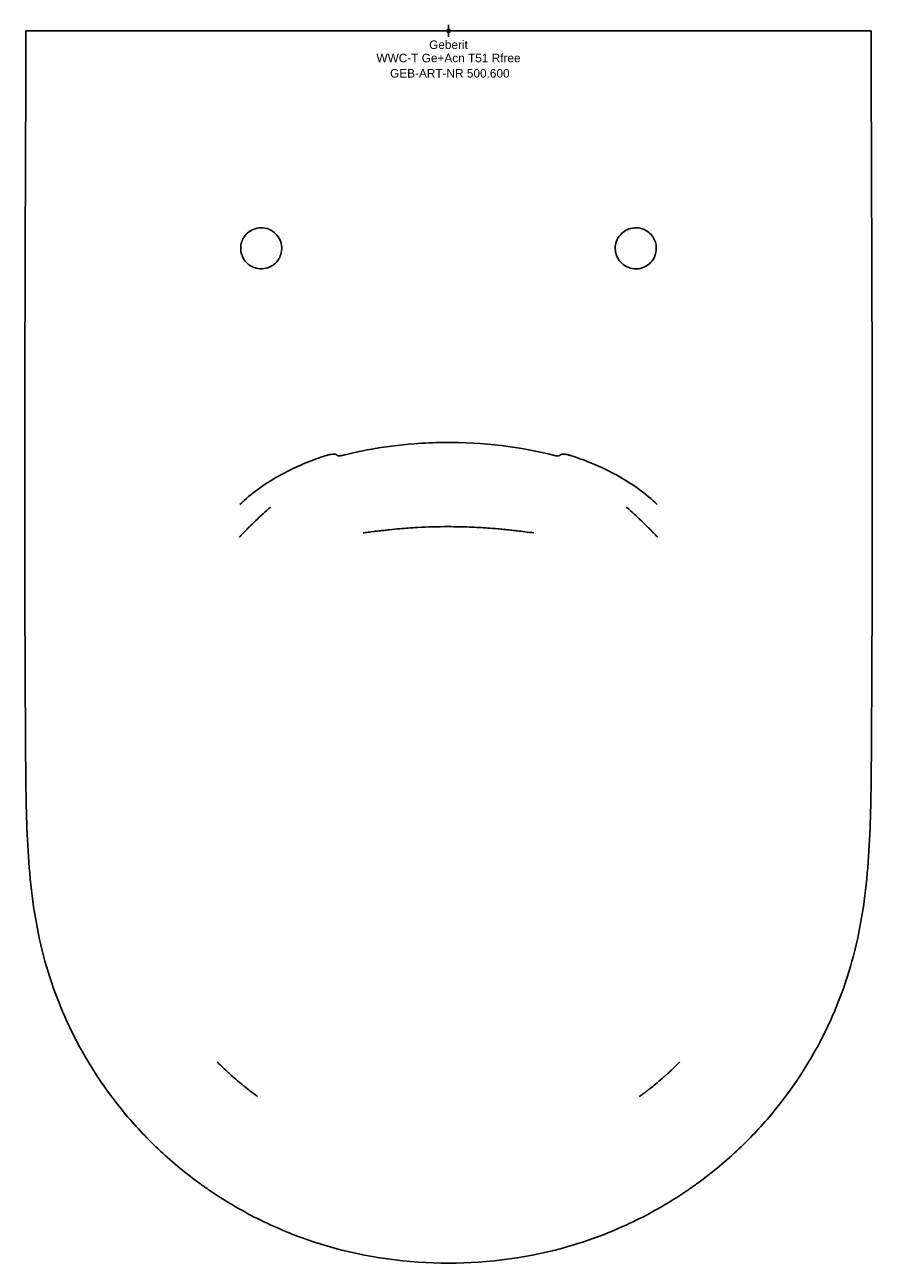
# Model space of a CAD drawing. Header units: millimetres. Extents: x -175 to 175, y -510 to 2.
import ezdxf
from ezdxf.enums import TextEntityAlignment as Align

# ---------------------------------------------------------------- set-up
doc = ezdxf.new("R2010")
doc.units = ezdxf.units.MM
doc.layers.get('0').update_dxf_attribs({"linetype": 'CONTINUOUS'})
for name, color, linetype, lineweight in [('Arbeitspunkt(DIN)', 7, 'CONTINUOUS', 25), ('GEB-ART-NR', 1, 'CONTINUOUS', 18), ('GEB-BEZUG', 2, 'CONTINUOUS', 25), ('GEB-TEXT', 5, 'CONTINUOUS', 18)]:
    doc.layers.add(name, color=color, linetype=linetype, lineweight=lineweight)
doc.layers.add('GEB-KONTUR-A', color=5, linetype='CONTINUOUS')
doc.styles.get("Standard").update_dxf_attribs({"font": 'arial.ttf'})

# ---------------------------------------------------------------- blocks, each defined once
blk = doc.blocks.new('Einfügepunkt')
at = {"layer": 'GEB-BEZUG'}
for p, q in [((-0.71, -0.71), (0.71, 0.71)), ((-0.71, 0.71), (0.71, -0.71))]:
    blk.add_line(p, q, dxfattribs=at)

msp = doc.modelspace()

# ---------------------------------------------------------------- linework, layer by layer
at = {"layer": 'Arbeitspunkt(DIN)', "ltscale": 25}
for q in [(-2.5, 0), (0, 2.5), (0, -2.5), (2.5, 0)]:
    msp.add_line((0, 0), q, dxfattribs=at)
at = {"layer": 'GEB-KONTUR-A', "ltscale": 25}
for p, q in [((-174.85, 0), (-169.9, 0)), ((169.9, 0), (174.85, 0))]:
    msp.add_line(p, q, dxfattribs=at)
for centre, start, end in [((-0.77, -336.15), 235.6276, 236.9243), ((0.77, -336.15), 303.0757, 304.3724)]:
    msp.add_arc(centre, 173.95, start, end, dxfattribs=at)
for centre, major_axis, ratio, start_param, end_param in [((-74.14, -200.25), (-15.61, -14.13), 0.097152, 4.79152, 4.995003), ((-25.3, -358.53), (-102.45, 116.57), 0.906522, 1.245424, 1.546074), ((25.3, -358.53), (102.45, 116.57), 0.906522, 4.737111, 5.037761), ((-1, -336.48), (-101.66, -140.65), 1, 0, 0.025943), ((1, -336.48), (97.98, -143.24), 1, 0, 0.025943)]:
    msp.add_ellipse(centre, major_axis=major_axis, ratio=ratio, start_param=start_param, end_param=end_param, dxfattribs=at)
for points, knots in [([(-174.85, 0), (-174.94, -27.02), (-175.04, -53.58), (-175.17, -93.05), (-175.25, -119.24), (-175.33, -158.36), (-175.35, -197.45), (-175.31, -230.15), (-175.23, -256.44), (-175.14, -276.24), (-175.01, -296.14), (-174.88, -315.64), (-174.36, -334.71), (-173.05, -353.26), (-170.43, -371.6), (-166, -389.44), (-161.46, -401.85), (-158.6, -408.34), (-158.18, -409.27)], [0, 0, 0, 0, 0.192755, 0.192755, 0.289132, 0.385509, 0.481887, 0.578264, 0.626453, 0.674642, 0.72283, 0.771019, 0.815339, 0.85966, 0.90398, 0.948301, 0.992621, 1, 1, 1, 1]), ([(-86.32, 0), (-79.42, 0), (-72.51, 0), (-39.3, 0), (-10.69, 0), (34.07, 0), (48.44, 0), (70.5, 0), (78.41, 0), (86.32, 0)], [3.625902, 3.625902, 3.625902, 3.625902, 5.697803, 5.697803, 13.589035, 13.589035, 17.260563, 17.260563, 19.313826, 19.313826, 19.313826, 19.313826]), ([(158.18, -409.27), (158.6, -408.34), (161.46, -401.85), (166, -389.44), (170.43, -371.6), (173.05, -353.26), (174.36, -334.71), (174.88, -315.64), (175.01, -296.14), (175.14, -276.24), (175.23, -256.44), (175.27, -243.29), (175.32, -223.61), (175.35, -197.45), (175.33, -158.36), (175.25, -119.24), (175.17, -93.05), (175.04, -53.58), (174.94, -27.02), (174.85, 0)], [0, 0, 0, 0, 0.007379, 0.051699, 0.09602, 0.14034, 0.184661, 0.228981, 0.27717, 0.325358, 0.373547, 0.421736, 0.421736, 0.518113, 0.614491, 0.710868, 0.807245, 0.807245, 1, 1, 1, 1]), ([(-69.71, -86.6), (-69.3, -87.54), (-69.06, -88.54), (-68.96, -90.58), (-69.09, -91.6), (-69.64, -93.33), (-69.98, -94.05), (-70.84, -95.33), (-71.33, -95.89), (-72.5, -96.93), (-73.21, -97.38), (-74.95, -98.18), (-76.02, -98.44), (-78.23, -98.54), (-79.35, -98.37), (-81.44, -97.61), (-82.39, -97.04), (-83.99, -95.59), (-84.63, -94.74), (-85.61, -92.8), (-85.9, -91.7), (-86.04, -89.66), (-85.96, -88.75), (-85.53, -87.09), (-85.22, -86.36), (-84.4, -84.97), (-83.88, -84.33), (-82.56, -83.1), (-81.73, -82.56), (-79.8, -81.74), (-78.69, -81.51), (-76.44, -81.49), (-75.32, -81.71), (-73.25, -82.55), (-72.31, -83.17), (-70.76, -84.71), (-70.14, -85.61), (-69.71, -86.6)], [-5.354939, -5.354939, -5.354939, -5.354939, -5.04774, -5.04774, -4.743063, -4.743063, -4.503184, -4.503184, -4.281643, -4.281643, -4.032243, -4.032243, -3.705399, -3.705399, -3.368211, -3.368211, -3.03828, -3.03828, -2.722334, -2.722334, -2.3843, -2.3843, -2.110132, -2.110132, -1.872439, -1.872439, -1.626176, -1.626176, -1.331863, -1.331863, -0.994908, -0.994908, -0.657406, -0.657406, -0.323496, -0.323496, 0, 0, 0, 0]), ([(85.39, -86.84), (85.7, -87.62), (85.9, -88.44), (86.06, -90.3), (85.96, -91.34), (85.37, -93.41), (84.85, -94.42), (83.45, -96.18), (82.58, -96.91), (80.66, -97.96), (79.63, -98.3), (77.45, -98.57), (76.32, -98.49), (74.33, -97.94), (73.47, -97.54), (72.07, -96.59), (71.51, -96.08), (70.53, -94.92), (70.12, -94.29), (69.42, -92.79), (69.17, -91.92), (68.93, -89.96), (69.01, -88.89), (69.56, -86.77), (70.06, -85.75), (71.41, -83.97), (72.25, -83.23), (74.13, -82.12), (75.16, -81.76), (77.26, -81.44), (78.33, -81.47), (80.42, -81.94), (81.43, -82.38), (83.05, -83.5), (83.69, -84.11), (84.71, -85.42), (85.1, -86.11), (85.39, -86.84)], [-5.354936, -5.354936, -5.354936, -5.354936, -5.104501, -5.104501, -4.793948, -4.793948, -4.457294, -4.457294, -4.120179, -4.120179, -3.799339, -3.799339, -3.461165, -3.461165, -3.180331, -3.180331, -2.952694, -2.952694, -2.7264, -2.7264, -2.456467, -2.456467, -2.136229, -2.136229, -1.798731, -1.798731, -1.466109, -1.466109, -1.142906, -1.142906, -0.826671, -0.826671, -0.499357, -0.499357, -0.236538, -0.236538, 0, 0, 0, 0]), ([(-42.72, -175.43), (-42.36, -175.34), (-42.01, -175.25), (-38.65, -174.43), (-35.61, -173.79), (-26.52, -172.14), (-20.34, -171.36), (-10.11, -170.58), (-6, -170.4), (14.34, -170.2), (30.02, -172.12), (43.93, -175.73)], [-8.79659, -8.79659, -8.79659, -8.79659, -8.7013, -8.7013, -7.892911, -7.892911, -6.280433, -6.280433, -5.202533, -5.202533, -0.947765, -0.947765, -0.947765, -0.947765]), ([(-70.64, -184.42), (-69.95, -184.03), (-69.25, -183.64), (-67.16, -182.52), (-65.78, -181.82), (-61.55, -179.81), (-58.68, -178.61), (-54.47, -177.03), (-53.17, -176.56), (-51.85, -176.12)], [-2.27369, -2.27369, -2.27369, -2.27369, -2.030986, -2.030986, -1.558787, -1.558787, -0.623796, -0.623796, -0.20738, -0.20738, -0.20738, -0.20738]), ([(-51.85, -176.12), (-51.6, -176.03), (-51.37, -175.96), (-50.93, -175.82), (-50.69, -175.75), (-49.95, -175.54), (-49.53, -175.44), (-48.95, -175.32), (-48.73, -175.28), (-48, -175.17), (-47.59, -175.15), (-47.16, -175.17), (-47.03, -175.18), (-46.65, -175.26), (-46.4, -175.35), (-45.96, -175.67), (-45.86, -175.77), (-45.78, -175.84)], [-1.427351, -1.427351, -1.427351, -1.427351, -1.353269, -1.353269, -1.26516, -1.26516, -1.077265, -1.077265, -0.96092, -0.96092, -0.656818, -0.656818, -0.516123, -0.516123, -0.247414, -0.247414, -0.111466, -0.111466, -0.111466, -0.111466]), ([(-45.78, -175.84), (-45.77, -175.85), (-45.77, -175.85), (-45.75, -175.87), (-45.73, -175.88), (-45.61, -175.91), (-45.48, -175.92), (-45.12, -175.9), (-44.85, -175.87), (-44.45, -175.81), (-44.33, -175.78), (-44.03, -175.73), (-43.78, -175.68), (-43.19, -175.54), (-42.98, -175.49), (-42.72, -175.43)], [-1.301167, -1.301167, -1.301167, -1.301167, -1.288091, -1.288091, -1.180039, -1.180039, -0.926457, -0.926457, -0.584625, -0.584625, -0.43459, -0.43459, -0.236915, -0.236915, -0.107845, -0.107845, -0.107845, -0.107845]), ([(43.93, -175.73), (44, -175.75), (44.06, -175.76), (44.25, -175.79), (44.38, -175.82), (44.72, -175.88), (44.9, -175.9), (45.29, -175.94), (45.45, -175.94), (45.71, -175.92), (45.76, -175.88), (45.77, -175.87)], [-0.08438439, -0.08438439, -0.08438439, -0.08438439, -0.08198882, -0.08198882, -0.07688787, -0.07688787, -0.06793878, -0.06793878, -0.0531209, -0.0531209, -0.02910847, -0.02910847, -0.02910847, -0.02910847]), ([(45.77, -175.87), (45.83, -175.82), (45.87, -175.78), (46.05, -175.63), (46.19, -175.52), (46.53, -175.33), (46.75, -175.24), (47.22, -175.18), (47.51, -175.16), (48.38, -175.24), (48.89, -175.32), (49.95, -175.56), (50.38, -175.68), (51.15, -175.91), (51.5, -176.02), (51.85, -176.14)], [-2.248936, -2.248936, -2.248936, -2.248936, -2.005617, -2.005617, -1.453543, -1.453543, -0.873248, -0.873248, -0.581098, -0.581098, -0.359172, -0.359172, -0.223308, -0.223308, -0.112649, -0.112649, -0.112649, -0.112649]), ([(51.85, -176.14), (55.8, -177.47), (59.69, -179), (64.89, -181.41), (66.34, -182.12), (68.77, -183.39), (69.71, -183.91), (70.64, -184.44)], [-2.16165, -2.16165, -2.16165, -2.16165, -0.988457, -0.988457, -0.527724, -0.527724, -0.207888, -0.207888, -0.207888, -0.207888]), ([(-79.82, -202.74), (-80.29, -203.19), (-80.76, -203.65), (-81.71, -204.58), (-82.18, -205.04), (-82.92, -205.78), (-83.19, -206.05), (-83.49, -206.36), (-83.52, -206.39), (-83.57, -206.44), (-83.59, -206.46), (-83.67, -206.55), (-83.73, -206.61), (-83.9, -206.78), (-84.01, -206.89), (-84.37, -207.26), (-84.62, -207.52), (-85.04, -207.96), (-85.22, -208.15), (-85.72, -208.67), (-86.05, -209.02), (-86.41, -209.41), (-86.43, -209.43), (-86.47, -209.47), (-86.48, -209.49), (-86.5, -209.5)], [0.0000224, 0.0000224, 0.0000224, 0.0000224, 0.0492271, 0.0492271, 0.0974446, 0.0974446, 0.125, 0.125, 0.1286319, 0.1286319, 0.1328125, 0.1328125, 0.140625, 0.140625, 0.15625, 0.15625, 0.1883094, 0.1883094, 0.209744, 0.209744, 0.2476223, 0.2476223, 0.25, 0.25, 0.2516863, 0.2516863, 0.2516863, 0.2516863]), ([(79.82, -202.74), (79.52, -202.46), (79.22, -202.17), (78.55, -201.53), (78.17, -201.18), (77.73, -200.76), (77.66, -200.7), (77.32, -200.39), (77.03, -200.12), (76.75, -199.86)], [0, 0, 0, 0, 0.304582, 0.304582, 0.672753, 0.672753, 0.734375, 0.734375, 1, 1, 1, 1]), ([(86.5, -209.5), (86.48, -209.49), (86.47, -209.47), (86.43, -209.43), (86.39, -209.39), (86.32, -209.31), (86.28, -209.27), (86.25, -209.24), (86.25, -209.23), (86.17, -209.16), (86.11, -209.08), (85.9, -208.86), (85.76, -208.72), (85.55, -208.5), (85.48, -208.42), (85.13, -208.05), (84.87, -207.78), (84.37, -207.26), (84.12, -207.01), (83.74, -206.61), (83.6, -206.47), (83.43, -206.3), (83.39, -206.26), (83.31, -206.18), (83.27, -206.14), (83.23, -206.1), (83.23, -206.1), (83.15, -206.02), (83.07, -205.94), (82.85, -205.71), (82.69, -205.56), (82.24, -205.1), (81.93, -204.8), (81.15, -204.03), (80.67, -203.56), (80.07, -202.98), (79.94, -202.86), (79.82, -202.74)], [0.7476957, 0.7476957, 0.7476957, 0.7476957, 0.75, 0.75, 0.7539062, 0.7539062, 0.7575717, 0.7575717, 0.7578125, 0.7578125, 0.765625, 0.765625, 0.78125, 0.78125, 0.7902519, 0.7902519, 0.8222017, 0.8222017, 0.8547767, 0.8547767, 0.875, 0.875, 0.8789062, 0.8789062, 0.8825042, 0.8825042, 0.8828125, 0.8828125, 0.890625, 0.890625, 0.90625, 0.90625, 0.9375, 0.9375, 0.9867083, 0.9867083, 0.9999784, 0.9999784, 0.9999784, 0.9999784]), ([(0, -205.17), (-4.39, -205.15), (-8.73, -205.29), (-14.14, -205.6), (-15.5, -205.69), (-17.85, -205.86), (-18.96, -205.95), (-21.41, -206.16), (-22.82, -206.3), (-25.13, -206.53), (-25.87, -206.61), (-27.31, -206.77), (-28.02, -206.85), (-29.38, -207.01), (-30.04, -207.08), (-31.56, -207.27), (-32.4, -207.38), (-33.96, -207.58), (-34.68, -207.68), (-35.37, -207.77)], [0, 0, 0, 0, 1.445764, 1.445764, 1.984392, 1.984392, 2.454739, 2.454739, 2.971728, 2.971728, 3.194191, 3.194191, 3.406152, 3.406152, 3.623563, 3.623563, 3.936326, 3.936326, 4.244538, 4.244538, 4.244538, 4.244538]), ([(35.37, -207.77), (34.22, -207.61), (32.97, -207.45), (30.59, -207.15), (29.51, -207.02), (27.84, -206.83), (27.29, -206.77), (26.02, -206.63), (25.29, -206.55), (23.96, -206.41), (23.34, -206.35), (21.91, -206.21), (21.13, -206.14), (18.93, -205.95), (17.58, -205.84), (14.06, -205.59), (11.38, -205.43), (5.88, -205.22), (2.96, -205.16), (0, -205.17)], [0, 0, 0, 0, 0.513883, 0.513883, 0.870132, 0.870132, 1.035295, 1.035295, 1.252609, 1.252609, 1.460064, 1.460064, 1.756113, 1.756113, 2.335736, 2.335736, 3.271008, 3.271008, 4.245185, 4.245185, 4.245185, 4.245185]), ([(-95.76, -426.61), (-95.27, -427.1), (-94.71, -427.68), (-93.31, -429.05), (-92.45, -429.88), (-90.96, -431.25), (-90.42, -431.74), (-89.65, -432.44), (-89.52, -432.54), (-89.15, -432.87), (-88.94, -433.06), (-87.81, -434.04), (-86.88, -434.83), (-85.88, -435.65), (-85.75, -435.76), (-85.62, -435.86), (-85.61, -435.87), (-85.49, -435.98), (-85.37, -436.07), (-85.03, -436.35), (-84.81, -436.53), (-83.63, -437.47), (-82.78, -438.13), (-81.74, -438.92), (-81.47, -439.13), (-81.2, -439.33), (-81.13, -439.38), (-81.05, -439.45), (-81, -439.48), (-80.87, -439.58), (-80.79, -439.64), (-80.53, -439.83), (-80.36, -439.96), (-79.78, -440.38), (-79.38, -440.68), (-78.99, -440.96)], [0.53701251, 0.53701251, 0.53701251, 0.53701251, 0.54631141, 0.54631141, 0.5569675, 0.5569675, 0.5625, 0.5625, 0.56445313, 0.56445313, 0.56699168, 0.56699168, 0.578125, 0.578125, 0.57900636, 0.57900636, 0.57910156, 0.57910156, 0.58007813, 0.58007813, 0.58203125, 0.58203125, 0.59057471, 0.59057471, 0.59375, 0.59375, 0.59399414, 0.59399414, 0.59423828, 0.59423828, 0.59472656, 0.59472656, 0.59570313, 0.59570313, 0.59808283, 0.59808283, 0.59808283, 0.59808283]), ([(78.9, -441.02), (79.09, -440.88), (79.28, -440.75), (79.65, -440.48), (79.83, -440.35), (80.16, -440.11), (80.31, -440), (80.57, -439.8), (80.69, -439.71), (80.89, -439.56), (80.97, -439.5), (81.11, -439.4), (81.16, -439.36), (81.21, -439.33), (81.21, -439.32), (81.23, -439.31), (81.26, -439.29), (81.31, -439.25), (81.34, -439.23), (81.41, -439.18), (81.45, -439.14), (81.67, -438.97), (81.85, -438.84), (82.12, -438.63), (82.23, -438.55), (82.7, -438.19), (83.06, -437.91), (84.16, -437.05), (84.88, -436.47), (85.61, -435.87), (85.63, -435.86), (86.59, -435.08), (87.52, -434.29), (88.55, -433.4), (88.64, -433.32), (89.11, -432.91), (89.48, -432.59), (89.89, -432.22), (89.94, -432.17), (90.04, -432.08), (90.1, -432.03), (90.16, -431.98), (90.17, -431.97), (90.29, -431.86), (90.39, -431.77), (90.71, -431.48), (90.91, -431.29), (91.24, -431), (91.35, -430.89), (91.81, -430.47), (92.13, -430.17), (92.74, -429.59), (93.03, -429.32), (93.57, -428.79), (93.82, -428.55), (94.3, -428.08), (94.53, -427.85), (94.96, -427.42), (95.15, -427.22), (95.5, -426.87), (95.65, -426.72), (95.79, -426.57)], [0.39907126, 0.39907126, 0.39907126, 0.39907126, 0.40009162, 0.40009162, 0.40126334, 0.40126334, 0.40243836, 0.40243836, 0.40361499, 0.40361499, 0.40479157, 0.40479157, 0.40596764, 0.40596764, 0.40625, 0.40625, 0.40652271, 0.40652271, 0.40673828, 0.40673828, 0.40722656, 0.40722656, 0.40906785, 0.40906785, 0.41015625, 0.41015625, 0.4140625, 0.4140625, 0.421875, 0.421875, 0.42199889, 0.42199889, 0.43230042, 0.43230042, 0.43333991, 0.43333991, 0.4375, 0.4375, 0.43795626, 0.43795626, 0.43838146, 0.43838146, 0.43847656, 0.43847656, 0.43945312, 0.43945312, 0.44140625, 0.44140625, 0.44257987, 0.44257987, 0.44596954, 0.44596954, 0.44936548, 0.44936548, 0.45263907, 0.45263907, 0.45601466, 0.45601466, 0.45935634, 0.45935634, 0.46227618, 0.46227618, 0.46227618, 0.46227618]), ([(-133.47, -448.49), (-129.03, -453.78), (-124.27, -458.8), (-113.99, -468.39), (-108.46, -472.94), (-102.66, -477.13)], [0.000001, 0.000001, 0.000001, 0.000001, 0.4923252, 0.4923252, 1, 1, 1, 1]), ([(102.66, -477.13), (108.46, -472.94), (113.99, -468.39), (124.27, -458.8), (129.04, -453.78), (133.48, -448.49)], [0, 0, 0, 0, 0.5076748, 0.5076748, 0.999999, 0.999999, 0.999999, 0.999999]), ([(-95.7, -481.91), (-89.09, -486.21), (-82.19, -490.07), (-67.07, -497.19), (-58.8, -500.33), (-33.87, -507.63), (-16.69, -509.95), (0, -509.95)], [0, 0, 0, 0, 0.2332762, 0.2332762, 0.4935554, 0.4935554, 1, 1, 1, 1]), ([(0, -509.95), (16.69, -509.95), (33.87, -507.63), (58.8, -500.33), (67.07, -497.19), (82.19, -490.07), (89.09, -486.21), (95.7, -481.91)], [0, 0, 0, 0, 0.5064446, 0.5064446, 0.7667238, 0.7667238, 1, 1, 1, 1])]:
    msp.add_open_spline(points, degree=3, knots=knots, dxfattribs=at)
for points in [[(-169.9, 0), (-142.04, 0), (-114.18, 0), (-86.32, 0)], [(86.32, 0), (114.18, 0), (142.04, 0), (169.9, 0)], [(-86.34, -195.97), (-81.64, -191.48), (-76.3, -187.66), (-70.64, -184.42)], [(70.64, -184.44), (76.31, -187.67), (81.68, -191.51), (86.39, -196.02)], [(-76.75, -199.86), (-75.75, -198.94), (-74.74, -198.03), (-73.71, -197.12)], [(73.72, -197.12), (74.74, -198.03), (75.75, -198.94), (76.75, -199.86)]]:
    msp.add_open_spline(points, degree=3, dxfattribs=at)

# ---------------------------------------------------------------- block references
at = {"ltscale": 25}
msp.add_blockref('Einfügepunkt', (0, 0), dxfattribs=at)

# ---------------------------------------------------------------- texts
at = {"layer": 'GEB-ART-NR'}
msp.add_text('GEB-ART-NR 500.600', height=3.5, dxfattribs=at).set_placement((0.55, -19.34), align=Align.CENTER)
at = {"layer": 'GEB-TEXT'}
for s, p in [('Geberit', (0, -7.5)), ('WWC-T Ge+Acn T51 Rfree', (0, -13))]:
    msp.add_text(s, height=3.5, dxfattribs=at).set_placement(p, align=Align.CENTER)

doc.saveas('drawing.dxf')
